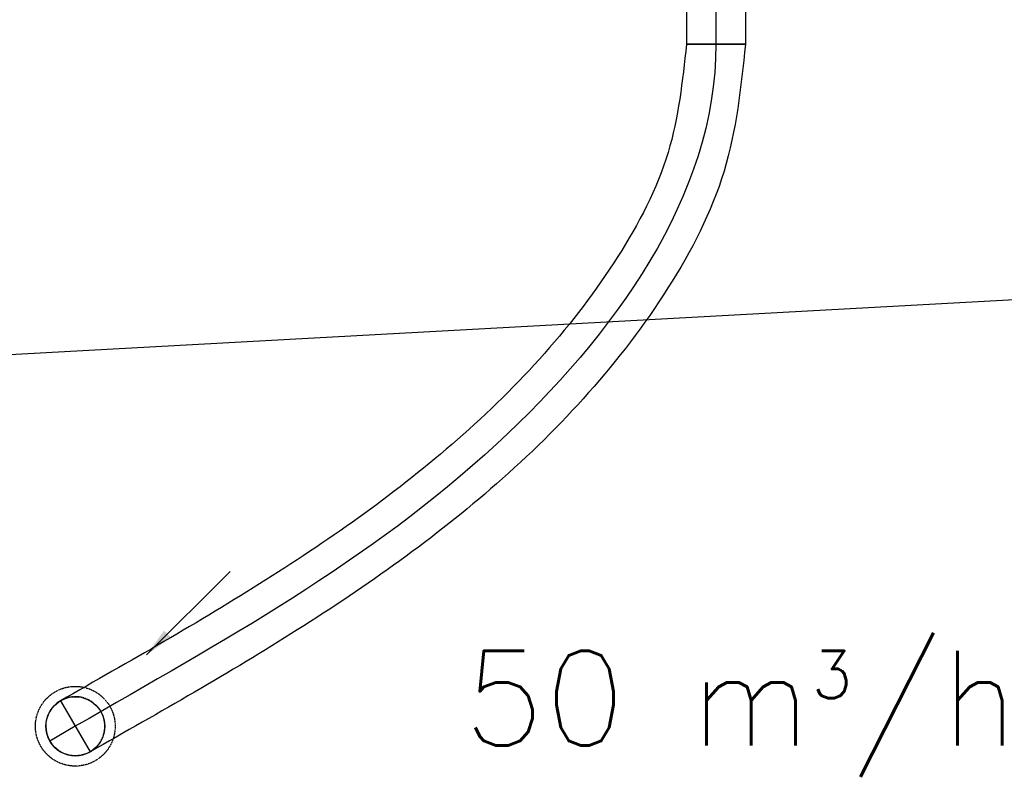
# Model space of a CAD drawing. Header units: millimetres. Extents: x -4612887 to -4536833, y -5457376 to -5415716.
# Tile 12 of 144: x -4602795 to -4601128, y -5453137 to -5451843. Entities that reach past the tile are written whole.
import ezdxf

# ---------------------------------------------------------------- set-up
doc = ezdxf.new("R2010")
doc.units = ezdxf.units.MM
doc.header["$MEASUREMENT"] = 0
doc.linetypes.add('DASHED', pattern=[0.75, 0.5, -0.25])
doc.layers.get('0').update_dxf_attribs({"color": 8, "lineweight": 18})
for name, color, linetype, lineweight in [('FLUID-W6', 7, 'Continuous', 30), ('FLUID-W6-160-ARRGR', 7, 'Continuous', 25), ('is_wnt_opis', 60, 'Continuous', 25)]:
    doc.layers.add(name, color=color, linetype=linetype, lineweight=lineweight)
doc.layers.add('FLUID-W6-SYM', color=7, linetype='Continuous')
doc.styles.add('FDBES', font='simplex.shx')
doc.linetypes.add('ZIGZAG', pattern='A,0.0001,-0.2,[131,ltypeshp.shx,S=0.2,R=0,X=-0.2,Y=0],-0.4,[131,ltypeshp.shx,S=0.2,R=180,X=0.2,Y=0],-0.2', length=0.8001)
doc.dimstyles.new('FDBES', dxfattribs={"dimscale": 50, "dimtxt": 4, "dimasz": 2.5, "dimexe": 0.8, "dimexo": 2, "dimgap": 1, "dimtad": 1, "dimdsep": 46, "dimtxsty": 'FDBES', "dimcen": 2.5, "dimclrd": 4, "dimclre": 5, "dimadec": 0, "dimazin": 0, "dimtfac": 1, "dimtmove": 0, "dimatfit": 3, "dimfxl": 1, "dimarcsym": 0})

# ---------------------------------------------------------------- blocks, each defined once
blk = doc.blocks.new('*U646')
at = {"color": 7, "linetype": 'DASHED'}
blk.add_circle((0, 0), 67.5, dxfattribs=at)
at = {"color": 0, "linetype": 'ByBlock', "lineweight": -2}
blk.add_circle((0, 0), 50, dxfattribs=at)
blk = doc.blocks.new('*U638')
at = {"color": 210, "linetype": 'Continuous', "lineweight": -2}
for p, q in [((-1000, -50), (-1000, 50)), ((1000, 50), (1000, -50))]:
    blk.add_line(p, q, dxfattribs=at)
at = {"color": 0, "linetype": 'ByBlock', "lineweight": -2}
for p, q in [((-1000, 50), (1000, 50)), ((-1000, -50), (1000, -50))]:
    blk.add_line(p, q, dxfattribs=at)
at = {"layer": 'FLUID-W6-SYM', "color": 7, "linetype": 'Continuous'}
blk.add_line((-1000, 0), (1000, 0), dxfattribs=at)
blk = doc.blocks.new('*U645')
at = {"color": 210, "linetype": 'Continuous', "lineweight": -2}
blk.add_line((1034.6, 1154.5), (1134.6, 1154.5), dxfattribs=at)
at = {"color": 0, "linetype": 'ByBlock', "lineweight": -2}
blk.add_arc((0, 0), 50, 120.0128, 300.0128, dxfattribs=at)
at = {"color": 7, "linetype": 'DASHED', "lineweight": -2}
blk.add_arc((0, 0), 50, 300.0128, 120.0128, dxfattribs=at)
at = {"color": 210, "linetype": 'ZIGZAG', "lineweight": -2}
for points in [[(1034.6, 1154.5), (1003.5, 971.3), (918.6, 795.2), (794.4, 631.3), (646.9, 485.3), (322.7, 247.7), (-25, 43.3)], [(1134.6, 1154.5), (1098.3, 939.7), (1003.4, 742.1), (869.1, 564.8), (713, 410.3), (375.9, 163), (25, -43.3)]]:
    blk.add_spline(points, degree=3, dxfattribs=at)
at = {"layer": 'FLUID-W6-SYM', "color": 7, "linetype": 'Continuous'}
for p, q in [((-25, 43.3), (25, -43.3)), ((0, 0), (-43.3, -25))]:
    blk.add_line(p, q, dxfattribs=at)
at = {"layer": 'FLUID-W6-SYM', "color": 7, "linetype": 'Continuous', "start_tangent": (0, -1), "end_tangent": (-0.865914, -0.500193)}
blk.add_spline([(1084.6, 1154.5), (713.7, 478.3), (0, 0)], degree=3, dxfattribs=at)

msp = doc.modelspace()

# ---------------------------------------------------------------- linework, layer by layer
at = {"layer": 'is_wnt_opis', "color": 2}
msp.add_line((-4604215, -5452486.2), (-4600567.4, -5452286.7), dxfattribs=at)

# ---------------------------------------------------------------- block references
at = {"layer": 'FLUID-W6', "color": 210, "linetype": 'Continuous'}
for name, p, rotation in [('*U638', (-4601616.1, -5450884.6), 270), ('*U646', (-4602700.7, -5453039.1), 180)]:
    msp.add_blockref(name, p, dxfattribs=dict(at, rotation=rotation))
msp.add_blockref('*U645', (-4602700.7, -5453039.1), dxfattribs=at)

# ---------------------------------------------------------------- texts
at = {"layer": 'FLUID-W6-160-ARRGR', "color": 60, "insert": (-4601573.8, -5453018.3), "char_height": 160, "attachment_point": 5, "style": 'FDBES'}
msp.add_mtext('50 m{\\A2;\\H0.5x;3}/h\\P', dxfattribs=at)

# ---------------------------------------------------------------- leaders
at = {"layer": 'FLUID-W6-160-ARRGR'}
msp.add_leader([(-4602580, -5452918.4), (-4602438.6, -5452777)], dimstyle='FDBES', override={"dimscale": 20, "dimclrd": 7}, dxfattribs=at)

doc.saveas('drawing.dxf')
